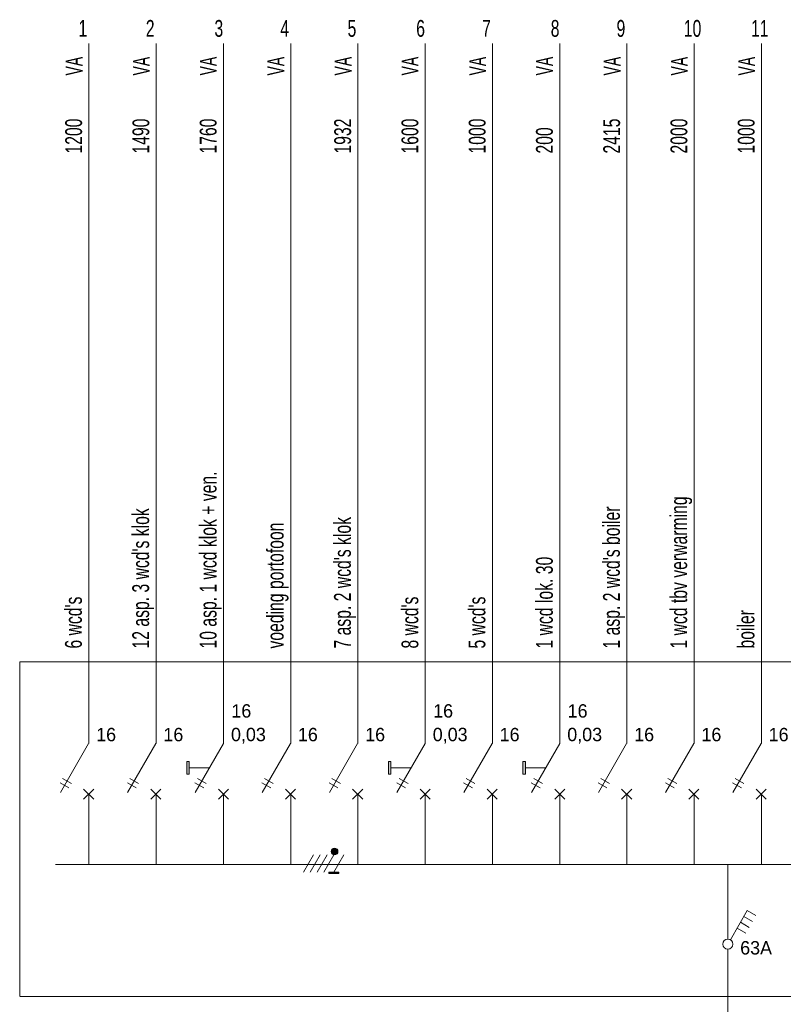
# Model space of a CAD drawing. Header units: millimetres. Extents: x -139194 to 127490, y -31463 to 78742.
# Tile 17 of 19: x 105628 to 116982, y 15392 to 30038. Entities that reach past the tile are written whole.
import ezdxf
from ezdxf.enums import TextEntityAlignment as Align

# ---------------------------------------------------------------- set-up
doc = ezdxf.new("R2010")
doc.units = ezdxf.units.MM
doc.linetypes.add('DGN3', pattern=[1.4268, 0.9512, -0.4756])
doc.layers.get('0').update_dxf_attribs({"linetype": 'CONTINUOUS'})
doc.layers.add('52', color=7, linetype='CONTINUOUS')
doc.styles.add('dgn001', font='dgn001.shx')

# ---------------------------------------------------------------- blocks, each defined once
blk = doc.blocks.new('EO75')
at = {"layer": '52', "color": 2, "linetype": 'Continuous', "lineweight": 0, "true_color": 0xffff15}
blk.add_line((-0.413, 0.033), (0.007, 0.759), dxfattribs=at)
at = {"layer": '52', "color": 7, "linetype": 'Continuous', "lineweight": 0}
for p, q in [((-0.286, 0.1), (-0.417, 0.176)), ((-0.379, 0.241), (-0.249, 0.166)), ((0.082, -0.068), (-0.068, 0.082)), ((0.082, 0.082), (-0.068, -0.068))]:
    blk.add_line(p, q, dxfattribs=at)
at = {"layer": '52', "color": 254, "linetype": 'Continuous', "lineweight": 0, "style": 'dgn001'}
blk.add_text('16 ', height=0.199, dxfattribs=at).set_placement((0.119, 0.794))
blk = doc.blocks.new('EQ65')
at = {"layer": '52', "color": 2, "linetype": 'Continuous', "lineweight": 0}
for p, q in [((0.5, 1.799), (0.5, 12.212)), ((0.5, 1.047), (0.5, 0))]:
    blk.add_line(p, q, dxfattribs=at)
at = {"layer": '52', "color": 30, "linetype": 'Continuous', "lineweight": 0, "true_color": 0xff6f00, "flags": 128}
blk.add_lwpolyline([(1, 0), (0, 0)], dxfattribs=at)
at = {"color": 1, "linetype": 'Continuous', "lineweight": 0}
blk.add_blockref('EO75', (0.488, 1.039), dxfattribs=at)
at = {"layer": '52', "color": 7, "linetype": 'Continuous', "lineweight": 0, "style": 'dgn001', "width": 0.699995}
blk.add_text('1 ', height=0.249996, dxfattribs=at).set_placement((0.345, 12.436998), align=Align.MIDDLE_LEFT)
at = {"layer": '52', "color": 7, "linetype": 'Continuous', "lineweight": 0, "style": 'dgn001', "width": 0.62401}
blk.add_text('VA', height=0.249996, rotation=90, dxfattribs=at).set_placement((0.279002, 11.875), align=Align.MIDDLE_CENTER)
at = {"layer": '52', "color": 7, "linetype": 'Continuous', "lineweight": 0, "style": 'dgn001'}
for s, height, width, p in [('1200', 0.249996, 0.699995, (0.272002, 10.575)), ("6 wcd's                                      ", 0.250002, 0.700002, (0.268999, 3.212))]:
    blk.add_text(s, height=height, rotation=90, dxfattribs=dict(at, width=width)).set_placement(p, align=Align.MIDDLE_LEFT)
blk = doc.blocks.new('EO76')
at = {"layer": '52', "color": 2, "linetype": 'Continuous', "lineweight": 0, "true_color": 0xffff15}
blk.add_line((-0.413, 0.033), (0.007, 0.759), dxfattribs=at)
at = {"layer": '52', "color": 7, "linetype": 'Continuous', "lineweight": 0}
for p, q in [((-0.286, 0.1), (-0.417, 0.176)), ((-0.379, 0.241), (-0.249, 0.166)), ((0.082, -0.068), (-0.068, 0.082)), ((0.082, 0.082), (-0.068, -0.068))]:
    blk.add_line(p, q, dxfattribs=at)
at = {"layer": '52', "color": 254, "linetype": 'Continuous', "lineweight": 0, "style": 'dgn001'}
blk.add_text('16 ', height=0.199, dxfattribs=at).set_placement((0.119, 0.794))
blk = doc.blocks.new('EQ66')
at = {"layer": '52', "color": 2, "linetype": 'Continuous', "lineweight": 0}
for p, q in [((0.5, 1.799), (0.5, 12.212)), ((0.5, 1.047), (0.5, 0))]:
    blk.add_line(p, q, dxfattribs=at)
at = {"layer": '52', "color": 30, "linetype": 'Continuous', "lineweight": 0, "true_color": 0xff6f00, "flags": 128}
blk.add_lwpolyline([(1, 0), (0, 0)], dxfattribs=at)
at = {"color": 1, "linetype": 'Continuous', "lineweight": 0}
blk.add_blockref('EO76', (0.488, 1.039), dxfattribs=at)
at = {"layer": '52', "color": 7, "linetype": 'Continuous', "lineweight": 0, "style": 'dgn001', "width": 0.699995}
blk.add_text('2 ', height=0.249996, dxfattribs=at).set_placement((0.345, 12.436998), align=Align.MIDDLE_LEFT)
at = {"layer": '52', "color": 7, "linetype": 'Continuous', "lineweight": 0, "style": 'dgn001', "width": 0.62401}
blk.add_text('VA', height=0.249996, rotation=90, dxfattribs=at).set_placement((0.279002, 11.875), align=Align.MIDDLE_CENTER)
at = {"layer": '52', "color": 7, "linetype": 'Continuous', "lineweight": 0, "style": 'dgn001'}
for s, height, width, p in [('1490', 0.249996, 0.699995, (0.272002, 10.575)), ("12 asp. 3 wcd's klok                         ", 0.250002, 0.700002, (0.268999, 3.212))]:
    blk.add_text(s, height=height, rotation=90, dxfattribs=dict(at, width=width)).set_placement(p, align=Align.MIDDLE_LEFT)
blk = doc.blocks.new('EQ520')
at = {"layer": '52'}
blk.add_hatch(color=2, dxfattribs=at).paths.add_polyline_path([(-0.047, 1.342), (-0.01, 1.342), (-0.01, 1.53), (-0.047, 1.53)])
at = {"layer": '52', "color": 2, "linetype": 'Continuous', "lineweight": 0}
for p, q in [((0.5, 1.799), (0.5, 12.212)), ((0.5, 1.047), (0.5, 0))]:
    blk.add_line(p, q, dxfattribs=at)
at = {"layer": '52', "color": 2, "linetype": 'Continuous', "lineweight": 0, "true_color": 0xffff15}
blk.add_line((0.08, 1.073), (0.5, 1.799), dxfattribs=at)
at = {"layer": '52', "color": 7, "linetype": 'Continuous', "lineweight": 0}
for p, q in [((0.29, 1.436), (-0.01, 1.436)), ((0.207, 1.14), (0.076, 1.216)), ((0.114, 1.281), (0.244, 1.206)), ((0.575, 0.972), (0.425, 1.122)), ((0.575, 1.122), (0.425, 0.972))]:
    blk.add_line(p, q, dxfattribs=at)
at = {"layer": '52', "color": 2, "linetype": 'Continuous', "lineweight": 0, "flags": 128}
blk.add_lwpolyline([(-0.047, 1.342), (-0.01, 1.342), (-0.01, 1.53), (-0.047, 1.53), (-0.047, 1.342)], dxfattribs=at)
at = {"layer": '52', "color": 30, "linetype": 'Continuous', "lineweight": 0, "true_color": 0xff6f00, "flags": 128}
blk.add_lwpolyline([(1, 0), (0, 0)], dxfattribs=at)
at = {"layer": '52', "color": 7, "linetype": 'Continuous', "lineweight": 0, "style": 'dgn001', "width": 0.699995}
blk.add_text('3 ', height=0.249996, dxfattribs=at).set_placement((0.366, 12.436998), align=Align.MIDDLE_LEFT)
at = {"layer": '52', "color": 7, "linetype": 'Continuous', "lineweight": 0, "style": 'dgn001', "width": 0.62401}
blk.add_text('VA', height=0.249996, rotation=90, dxfattribs=at).set_placement((0.274002, 11.876), align=Align.MIDDLE_CENTER)
at = {"layer": '52', "color": 7, "linetype": 'Continuous', "lineweight": 0, "style": 'dgn001'}
for s, height, width, p in [('1760', 0.249996, 0.699995, (0.272002, 10.575)), ('10 asp. 1 wcd klok + ven.                    ', 0.250002, 0.700002, (0.271999, 3.212))]:
    blk.add_text(s, height=height, rotation=90, dxfattribs=dict(at, width=width)).set_placement(p, align=Align.MIDDLE_LEFT)
at = {"layer": '52', "color": 254, "linetype": 'Continuous', "lineweight": 0, "style": 'dgn001'}
for s, p in [('16', (0.618, 2.185)), ('0,03', (0.612, 1.834))]:
    blk.add_text(s, height=0.199002, dxfattribs=at).set_placement(p)
blk = doc.blocks.new('EO77')
at = {"layer": '52', "color": 2, "linetype": 'Continuous', "lineweight": 0, "true_color": 0xffff15}
blk.add_line((-0.413, 0.033), (0.007, 0.759), dxfattribs=at)
at = {"layer": '52', "color": 7, "linetype": 'Continuous', "lineweight": 0}
for p, q in [((-0.286, 0.1), (-0.417, 0.176)), ((-0.379, 0.241), (-0.249, 0.166)), ((0.082, -0.068), (-0.068, 0.082)), ((0.082, 0.082), (-0.068, -0.068))]:
    blk.add_line(p, q, dxfattribs=at)
at = {"layer": '52', "color": 254, "linetype": 'Continuous', "lineweight": 0, "style": 'dgn001'}
blk.add_text('16 ', height=0.199, dxfattribs=at).set_placement((0.119, 0.794))
blk = doc.blocks.new('EQ67')
at = {"layer": '52', "color": 2, "linetype": 'Continuous', "lineweight": 0}
for p, q in [((0.5, 1.799), (0.5, 12.212)), ((0.5, 1.047), (0.5, 0))]:
    blk.add_line(p, q, dxfattribs=at)
at = {"layer": '52', "color": 30, "linetype": 'Continuous', "lineweight": 0, "true_color": 0xff6f00, "flags": 128}
blk.add_lwpolyline([(1, 0), (0, 0)], dxfattribs=at)
at = {"color": 1, "linetype": 'Continuous', "lineweight": 0}
blk.add_blockref('EO77', (0.488, 1.039), dxfattribs=at)
at = {"layer": '52', "color": 7, "linetype": 'Continuous', "lineweight": 0, "style": 'dgn001', "width": 0.699995}
blk.add_text('4 ', height=0.249996, dxfattribs=at).set_placement((0.345, 12.436998), align=Align.MIDDLE_LEFT)
at = {"layer": '52', "color": 7, "linetype": 'Continuous', "lineweight": 0, "style": 'dgn001', "width": 0.62401}
blk.add_text('VA', height=0.249996, rotation=90, dxfattribs=at).set_placement((0.279002, 11.875), align=Align.MIDDLE_CENTER)
at = {"layer": '52', "color": 7, "linetype": 'Continuous', "lineweight": 0, "style": 'dgn001', "width": 0.700002}
blk.add_text('voeding portofoon                            ', height=0.250002, rotation=90, dxfattribs=at).set_placement((0.268999, 3.212), align=Align.MIDDLE_LEFT)
blk = doc.blocks.new('EO78')
at = {"layer": '52', "color": 2, "linetype": 'Continuous', "lineweight": 0, "true_color": 0xffff15}
blk.add_line((-0.413, 0.033), (0.007, 0.759), dxfattribs=at)
at = {"layer": '52', "color": 7, "linetype": 'Continuous', "lineweight": 0}
for p, q in [((-0.286, 0.1), (-0.417, 0.176)), ((-0.379, 0.241), (-0.249, 0.166)), ((0.082, -0.068), (-0.068, 0.082)), ((0.082, 0.082), (-0.068, -0.068))]:
    blk.add_line(p, q, dxfattribs=at)
at = {"layer": '52', "color": 254, "linetype": 'Continuous', "lineweight": 0, "style": 'dgn001'}
blk.add_text('16 ', height=0.199, dxfattribs=at).set_placement((0.119, 0.794))
blk = doc.blocks.new('EQ68')
at = {"layer": '52', "color": 2, "linetype": 'Continuous', "lineweight": 0}
for p, q in [((0.5, 1.799), (0.5, 12.212)), ((0.5, 1.047), (0.5, 0))]:
    blk.add_line(p, q, dxfattribs=at)
at = {"layer": '52', "color": 30, "linetype": 'Continuous', "lineweight": 0, "true_color": 0xff6f00, "flags": 128}
blk.add_lwpolyline([(1, 0), (0, 0)], dxfattribs=at)
at = {"color": 1, "linetype": 'Continuous', "lineweight": 0}
blk.add_blockref('EO78', (0.488, 1.039), dxfattribs=at)
at = {"layer": '52', "color": 7, "linetype": 'Continuous', "lineweight": 0, "style": 'dgn001', "width": 0.699995}
blk.add_text('5 ', height=0.249996, dxfattribs=at).set_placement((0.345, 12.436998), align=Align.MIDDLE_LEFT)
at = {"layer": '52', "color": 7, "linetype": 'Continuous', "lineweight": 0, "style": 'dgn001', "width": 0.62401}
blk.add_text('VA', height=0.249996, rotation=90, dxfattribs=at).set_placement((0.279002, 11.875), align=Align.MIDDLE_CENTER)
at = {"layer": '52', "color": 7, "linetype": 'Continuous', "lineweight": 0, "style": 'dgn001'}
for s, height, width, p in [('1932', 0.249996, 0.699995, (0.272002, 10.575)), ("7 asp. 2 wcd's klok                          ", 0.250002, 0.700002, (0.268999, 3.212))]:
    blk.add_text(s, height=height, rotation=90, dxfattribs=dict(at, width=width)).set_placement(p, align=Align.MIDDLE_LEFT)
blk = doc.blocks.new('EQ521')
at = {"layer": '52'}
blk.add_hatch(color=2, dxfattribs=at).paths.add_polyline_path([(-0.047, 1.342), (-0.01, 1.342), (-0.01, 1.53), (-0.047, 1.53)])
at = {"layer": '52', "color": 2, "linetype": 'Continuous', "lineweight": 0}
for p, q in [((0.5, 1.799), (0.5, 12.212)), ((0.5, 1.047), (0.5, 0))]:
    blk.add_line(p, q, dxfattribs=at)
at = {"layer": '52', "color": 2, "linetype": 'Continuous', "lineweight": 0, "true_color": 0xffff15}
blk.add_line((0.08, 1.073), (0.5, 1.799), dxfattribs=at)
at = {"layer": '52', "color": 7, "linetype": 'Continuous', "lineweight": 0}
for p, q in [((0.29, 1.436), (-0.01, 1.436)), ((0.207, 1.14), (0.076, 1.216)), ((0.114, 1.281), (0.244, 1.206)), ((0.575, 0.972), (0.425, 1.122)), ((0.575, 1.122), (0.425, 0.972))]:
    blk.add_line(p, q, dxfattribs=at)
at = {"layer": '52', "color": 2, "linetype": 'Continuous', "lineweight": 0, "flags": 128}
blk.add_lwpolyline([(-0.047, 1.342), (-0.01, 1.342), (-0.01, 1.53), (-0.047, 1.53), (-0.047, 1.342)], dxfattribs=at)
at = {"layer": '52', "color": 30, "linetype": 'Continuous', "lineweight": 0, "true_color": 0xff6f00, "flags": 128}
blk.add_lwpolyline([(1, 0), (0, 0)], dxfattribs=at)
at = {"layer": '52', "color": 7, "linetype": 'Continuous', "lineweight": 0, "style": 'dgn001', "width": 0.699995}
blk.add_text('6 ', height=0.249996, dxfattribs=at).set_placement((0.366, 12.436998), align=Align.MIDDLE_LEFT)
at = {"layer": '52', "color": 7, "linetype": 'Continuous', "lineweight": 0, "style": 'dgn001', "width": 0.62401}
blk.add_text('VA', height=0.249996, rotation=90, dxfattribs=at).set_placement((0.274002, 11.876), align=Align.MIDDLE_CENTER)
at = {"layer": '52', "color": 7, "linetype": 'Continuous', "lineweight": 0, "style": 'dgn001'}
for s, height, width, p in [('1600', 0.249996, 0.699995, (0.272002, 10.575)), ("8 wcd's                                      ", 0.250002, 0.700002, (0.271999, 3.212))]:
    blk.add_text(s, height=height, rotation=90, dxfattribs=dict(at, width=width)).set_placement(p, align=Align.MIDDLE_LEFT)
at = {"layer": '52', "color": 254, "linetype": 'Continuous', "lineweight": 0, "style": 'dgn001'}
for s, p in [('16', (0.618, 2.185)), ('0,03', (0.612, 1.834))]:
    blk.add_text(s, height=0.199002, dxfattribs=at).set_placement(p)
blk = doc.blocks.new('EO79')
at = {"layer": '52', "color": 2, "linetype": 'Continuous', "lineweight": 0, "true_color": 0xffff15}
blk.add_line((-0.413, 0.033), (0.007, 0.759), dxfattribs=at)
at = {"layer": '52', "color": 7, "linetype": 'Continuous', "lineweight": 0}
for p, q in [((-0.286, 0.1), (-0.417, 0.176)), ((-0.379, 0.241), (-0.249, 0.166)), ((0.082, -0.068), (-0.068, 0.082)), ((0.082, 0.082), (-0.068, -0.068))]:
    blk.add_line(p, q, dxfattribs=at)
at = {"layer": '52', "color": 254, "linetype": 'Continuous', "lineweight": 0, "style": 'dgn001'}
blk.add_text('16 ', height=0.199, dxfattribs=at).set_placement((0.119, 0.794))
blk = doc.blocks.new('EQ69')
at = {"layer": '52', "color": 2, "linetype": 'Continuous', "lineweight": 0}
for p, q in [((0.5, 1.799), (0.5, 12.212)), ((0.5, 1.047), (0.5, 0))]:
    blk.add_line(p, q, dxfattribs=at)
at = {"layer": '52', "color": 30, "linetype": 'Continuous', "lineweight": 0, "true_color": 0xff6f00, "flags": 128}
blk.add_lwpolyline([(1, 0), (0, 0)], dxfattribs=at)
at = {"color": 1, "linetype": 'Continuous', "lineweight": 0}
blk.add_blockref('EO79', (0.488, 1.039), dxfattribs=at)
at = {"layer": '52', "color": 7, "linetype": 'Continuous', "lineweight": 0, "style": 'dgn001', "width": 0.699995}
blk.add_text('7 ', height=0.249996, dxfattribs=at).set_placement((0.345, 12.436998), align=Align.MIDDLE_LEFT)
at = {"layer": '52', "color": 7, "linetype": 'Continuous', "lineweight": 0, "style": 'dgn001', "width": 0.62401}
blk.add_text('VA', height=0.249996, rotation=90, dxfattribs=at).set_placement((0.279002, 11.875), align=Align.MIDDLE_CENTER)
at = {"layer": '52', "color": 7, "linetype": 'Continuous', "lineweight": 0, "style": 'dgn001'}
for s, height, width, p in [('1000', 0.249996, 0.699995, (0.272002, 10.575)), ("5 wcd's                                      ", 0.250002, 0.700002, (0.268999, 3.212))]:
    blk.add_text(s, height=height, rotation=90, dxfattribs=dict(at, width=width)).set_placement(p, align=Align.MIDDLE_LEFT)
blk = doc.blocks.new('EQ522')
at = {"layer": '52'}
blk.add_hatch(color=2, dxfattribs=at).paths.add_polyline_path([(-0.047, 1.342), (-0.01, 1.342), (-0.01, 1.53), (-0.047, 1.53)])
at = {"layer": '52', "color": 2, "linetype": 'Continuous', "lineweight": 0}
for p, q in [((0.5, 1.799), (0.5, 12.212)), ((0.5, 1.047), (0.5, 0))]:
    blk.add_line(p, q, dxfattribs=at)
at = {"layer": '52', "color": 2, "linetype": 'Continuous', "lineweight": 0, "true_color": 0xffff15}
blk.add_line((0.08, 1.073), (0.5, 1.799), dxfattribs=at)
at = {"layer": '52', "color": 7, "linetype": 'Continuous', "lineweight": 0}
for p, q in [((0.29, 1.436), (-0.01, 1.436)), ((0.207, 1.14), (0.076, 1.216)), ((0.114, 1.281), (0.244, 1.206)), ((0.575, 0.972), (0.425, 1.122)), ((0.575, 1.122), (0.425, 0.972))]:
    blk.add_line(p, q, dxfattribs=at)
at = {"layer": '52', "color": 2, "linetype": 'Continuous', "lineweight": 0, "flags": 128}
blk.add_lwpolyline([(-0.047, 1.342), (-0.01, 1.342), (-0.01, 1.53), (-0.047, 1.53), (-0.047, 1.342)], dxfattribs=at)
at = {"layer": '52', "color": 30, "linetype": 'Continuous', "lineweight": 0, "true_color": 0xff6f00, "flags": 128}
blk.add_lwpolyline([(1, 0), (0, 0)], dxfattribs=at)
at = {"layer": '52', "color": 7, "linetype": 'Continuous', "lineweight": 0, "style": 'dgn001', "width": 0.699995}
blk.add_text('8 ', height=0.249996, dxfattribs=at).set_placement((0.366, 12.436998), align=Align.MIDDLE_LEFT)
at = {"layer": '52', "color": 7, "linetype": 'Continuous', "lineweight": 0, "style": 'dgn001', "width": 0.62401}
blk.add_text('VA', height=0.249996, rotation=90, dxfattribs=at).set_placement((0.274002, 11.876), align=Align.MIDDLE_CENTER)
at = {"layer": '52', "color": 7, "linetype": 'Continuous', "lineweight": 0, "style": 'dgn001'}
for s, height, width, p in [('200 ', 0.249996, 0.699995, (0.272002, 10.575)), ('1 wcd lok. 30                                ', 0.250002, 0.700002, (0.271999, 3.212))]:
    blk.add_text(s, height=height, rotation=90, dxfattribs=dict(at, width=width)).set_placement(p, align=Align.MIDDLE_LEFT)
at = {"layer": '52', "color": 254, "linetype": 'Continuous', "lineweight": 0, "style": 'dgn001'}
for s, p in [('16', (0.618, 2.185)), ('0,03', (0.612, 1.834))]:
    blk.add_text(s, height=0.199002, dxfattribs=at).set_placement(p)
blk = doc.blocks.new('EO710')
at = {"layer": '52', "color": 2, "linetype": 'Continuous', "lineweight": 0, "true_color": 0xffff15}
blk.add_line((-0.413, 0.033), (0.007, 0.759), dxfattribs=at)
at = {"layer": '52', "color": 7, "linetype": 'Continuous', "lineweight": 0}
for p, q in [((-0.286, 0.1), (-0.417, 0.176)), ((-0.379, 0.241), (-0.249, 0.166)), ((0.082, -0.068), (-0.068, 0.082)), ((0.082, 0.082), (-0.068, -0.068))]:
    blk.add_line(p, q, dxfattribs=at)
at = {"layer": '52', "color": 254, "linetype": 'Continuous', "lineweight": 0, "style": 'dgn001'}
blk.add_text('16 ', height=0.199, dxfattribs=at).set_placement((0.119, 0.794))
blk = doc.blocks.new('EQ610')
at = {"layer": '52', "color": 2, "linetype": 'Continuous', "lineweight": 0}
for p, q in [((0.5, 1.799), (0.5, 12.212)), ((0.5, 1.047), (0.5, 0))]:
    blk.add_line(p, q, dxfattribs=at)
at = {"layer": '52', "color": 30, "linetype": 'Continuous', "lineweight": 0, "true_color": 0xff6f00, "flags": 128}
blk.add_lwpolyline([(1, 0), (0, 0)], dxfattribs=at)
at = {"color": 1, "linetype": 'Continuous', "lineweight": 0}
blk.add_blockref('EO710', (0.488, 1.039), dxfattribs=at)
at = {"layer": '52', "color": 7, "linetype": 'Continuous', "lineweight": 0, "style": 'dgn001', "width": 0.699995}
blk.add_text('9 ', height=0.249996, dxfattribs=at).set_placement((0.345, 12.436998), align=Align.MIDDLE_LEFT)
at = {"layer": '52', "color": 7, "linetype": 'Continuous', "lineweight": 0, "style": 'dgn001', "width": 0.62401}
blk.add_text('VA', height=0.249996, rotation=90, dxfattribs=at).set_placement((0.279002, 11.875), align=Align.MIDDLE_CENTER)
at = {"layer": '52', "color": 7, "linetype": 'Continuous', "lineweight": 0, "style": 'dgn001'}
for s, height, width, p in [('2415', 0.249996, 0.699995, (0.272002, 10.575)), ("1 asp. 2 wcd's boiler                        ", 0.250002, 0.700002, (0.268999, 3.212))]:
    blk.add_text(s, height=height, rotation=90, dxfattribs=dict(at, width=width)).set_placement(p, align=Align.MIDDLE_LEFT)
blk = doc.blocks.new('EO711')
at = {"layer": '52', "color": 2, "linetype": 'Continuous', "lineweight": 0, "true_color": 0xffff15}
blk.add_line((-0.413, 0.033), (0.007, 0.759), dxfattribs=at)
at = {"layer": '52', "color": 7, "linetype": 'Continuous', "lineweight": 0}
for p, q in [((-0.286, 0.1), (-0.417, 0.176)), ((-0.379, 0.241), (-0.249, 0.166)), ((0.082, -0.068), (-0.068, 0.082)), ((0.082, 0.082), (-0.068, -0.068))]:
    blk.add_line(p, q, dxfattribs=at)
at = {"layer": '52', "color": 254, "linetype": 'Continuous', "lineweight": 0, "style": 'dgn001'}
blk.add_text('16 ', height=0.199, dxfattribs=at).set_placement((0.119, 0.794))
blk = doc.blocks.new('EQ611')
at = {"layer": '52', "color": 2, "linetype": 'Continuous', "lineweight": 0}
for p, q in [((0.5, 1.799), (0.5, 12.212)), ((0.5, 1.047), (0.5, 0))]:
    blk.add_line(p, q, dxfattribs=at)
at = {"layer": '52', "color": 30, "linetype": 'Continuous', "lineweight": 0, "true_color": 0xff6f00, "flags": 128}
blk.add_lwpolyline([(1, 0), (0, 0)], dxfattribs=at)
at = {"color": 1, "linetype": 'Continuous', "lineweight": 0}
blk.add_blockref('EO711', (0.488, 1.039), dxfattribs=at)
at = {"layer": '52', "color": 7, "linetype": 'Continuous', "lineweight": 0, "style": 'dgn001', "width": 0.699995}
blk.add_text('10', height=0.249996, dxfattribs=at).set_placement((0.345, 12.436998), align=Align.MIDDLE_LEFT)
at = {"layer": '52', "color": 7, "linetype": 'Continuous', "lineweight": 0, "style": 'dgn001', "width": 0.62401}
blk.add_text('VA', height=0.249996, rotation=90, dxfattribs=at).set_placement((0.279002, 11.875), align=Align.MIDDLE_CENTER)
at = {"layer": '52', "color": 7, "linetype": 'Continuous', "lineweight": 0, "style": 'dgn001'}
for s, height, width, p in [('2000', 0.249996, 0.699995, (0.272002, 10.575)), ('1 wcd tbv verwarming                         ', 0.250002, 0.700002, (0.268999, 3.212))]:
    blk.add_text(s, height=height, rotation=90, dxfattribs=dict(at, width=width)).set_placement(p, align=Align.MIDDLE_LEFT)
blk = doc.blocks.new('EO712')
at = {"layer": '52', "color": 2, "linetype": 'Continuous', "lineweight": 0, "true_color": 0xffff15}
blk.add_line((-0.413, 0.033), (0.007, 0.759), dxfattribs=at)
at = {"layer": '52', "color": 7, "linetype": 'Continuous', "lineweight": 0}
for p, q in [((-0.286, 0.1), (-0.417, 0.176)), ((-0.379, 0.241), (-0.249, 0.166)), ((0.082, -0.068), (-0.068, 0.082)), ((0.082, 0.082), (-0.068, -0.068))]:
    blk.add_line(p, q, dxfattribs=at)
at = {"layer": '52', "color": 254, "linetype": 'Continuous', "lineweight": 0, "style": 'dgn001'}
blk.add_text('16 ', height=0.199, dxfattribs=at).set_placement((0.119, 0.794))
blk = doc.blocks.new('EQ612')
at = {"layer": '52', "color": 2, "linetype": 'Continuous', "lineweight": 0}
for p, q in [((0.5, 1.799), (0.5, 12.212)), ((0.5, 1.047), (0.5, 0))]:
    blk.add_line(p, q, dxfattribs=at)
at = {"layer": '52', "color": 30, "linetype": 'Continuous', "lineweight": 0, "true_color": 0xff6f00, "flags": 128}
blk.add_lwpolyline([(1, 0), (0, 0)], dxfattribs=at)
at = {"color": 1, "linetype": 'Continuous', "lineweight": 0}
blk.add_blockref('EO712', (0.488, 1.039), dxfattribs=at)
at = {"layer": '52', "color": 7, "linetype": 'Continuous', "lineweight": 0, "style": 'dgn001', "width": 0.699995}
blk.add_text('11', height=0.249996, dxfattribs=at).set_placement((0.345, 12.436998), align=Align.MIDDLE_LEFT)
at = {"layer": '52', "color": 7, "linetype": 'Continuous', "lineweight": 0, "style": 'dgn001', "width": 0.62401}
blk.add_text('VA', height=0.249996, rotation=90, dxfattribs=at).set_placement((0.279002, 11.875), align=Align.MIDDLE_CENTER)
at = {"layer": '52', "color": 7, "linetype": 'Continuous', "lineweight": 0, "style": 'dgn001'}
for s, height, width, p in [('1000', 0.249996, 0.699995, (0.272002, 10.575)), ('boiler                                       ', 0.250002, 0.700002, (0.268999, 3.212))]:
    blk.add_text(s, height=height, rotation=90, dxfattribs=dict(at, width=width)).set_placement(p, align=Align.MIDDLE_LEFT)
blk = doc.blocks.new('EP83')
at = {"layer": '52', "color": 2, "linetype": 'Continuous', "lineweight": 0, "true_color": 0xffff21}
for p, q in [((0.037, 0.064), (0.288, 0.498)), ((0.288, 0.498), (0.418, 0.423)), ((0.188, 0.324), (0.318, 0.249)), ((0.238, 0.411), (0.368, 0.336)), ((0.138, 0.237), (0.268, 0.162))]:
    blk.add_line(p, q, dxfattribs=at)
blk.add_circle((0, 0), 0.075, dxfattribs=at)
at = {"layer": '52', "color": 253, "linetype": 'Continuous', "lineweight": 0, "true_color": 0xa6a6a6, "style": 'dgn001'}
blk.add_text('63A', height=0.199, dxfattribs=at).set_placement((0.183, -0.155))
blk = doc.blocks.new('EM93')
at = {"layer": '52', "true_color": 0xffff15}
h = blk.add_hatch(color=2, dxfattribs=at)
edge = h.paths.add_edge_path()
edge.add_arc((-0.068, 0.178), 0.05, 0, 360)
blk.add_hatch(color=2, dxfattribs=at).paths.add_polyline_path([(-0.155, -0.15), (-0.005, -0.15), (-0.005, -0.13), (-0.155, -0.13)])
at = {"layer": '52', "color": 2, "linetype": 'Continuous', "lineweight": 0, "true_color": 0xffff15}
for p, q in [((-0.381, 0.13), (-0.53, -0.13)), ((-0.281, 0.13), (-0.43, -0.13)), ((-0.181, 0.13), (-0.33, -0.13)), ((-0.081, 0.13), (-0.23, -0.13)), ((0.069, 0.13), (-0.08, -0.13))]:
    blk.add_line(p, q, dxfattribs=at)
at = {"layer": '52', "color": 2, "linetype": 'Continuous', "lineweight": 0, "true_color": 0xffff15, "flags": 128}
blk.add_lwpolyline([(-0.155, -0.15), (-0.005, -0.15), (-0.005, -0.13), (-0.155, -0.13), (-0.155, -0.15)], dxfattribs=at)
at = {"layer": '52', "color": 2, "linetype": 'Continuous', "lineweight": 0, "true_color": 0xffff15}
blk.add_circle((-0.068, 0.178), 0.05, dxfattribs=at)

msp = doc.modelspace()

# ---------------------------------------------------------------- linework, layer by layer
at = {"layer": '52', "color": 2, "linetype": 'Continuous', "lineweight": 0}
for p, q in [((116158, 17472), (116158, 16363)), ((116158, 16213), (116158, 8356))]:
    msp.add_line(p, q, dxfattribs=at)
at = {"layer": '52', "color": 7, "linetype": 'DGN3', "lineweight": 0, "flags": 128}
msp.add_lwpolyline([(105628, 20486), (126838, 20486), (126838, 15510), (105628, 15510), (105628, 20486)], dxfattribs=at)

# ---------------------------------------------------------------- block references
at = {"color": 1, "linetype": 'Continuous', "lineweight": 0, "xscale": 1000, "yscale": 1000, "zscale": 1000}
for name, p in [('EQ65', (106158, 17472)), ('EQ66', (107158, 17472)), ('EQ520', (108158, 17472)), ('EQ67', (109158, 17472)), ('EQ68', (110158, 17472)), ('EQ521', (111158, 17472)), ('EQ69', (112158, 17472)), ('EQ522', (113158, 17472)), ('EQ610', (114158, 17472)), ('EQ611', (115158, 17472)), ('EQ612', (116158, 17472)), ('EM93', (110379, 17487)), ('EP83', (116158, 16288))]:
    msp.add_blockref(name, p, dxfattribs=at)

doc.saveas('drawing.dxf')
